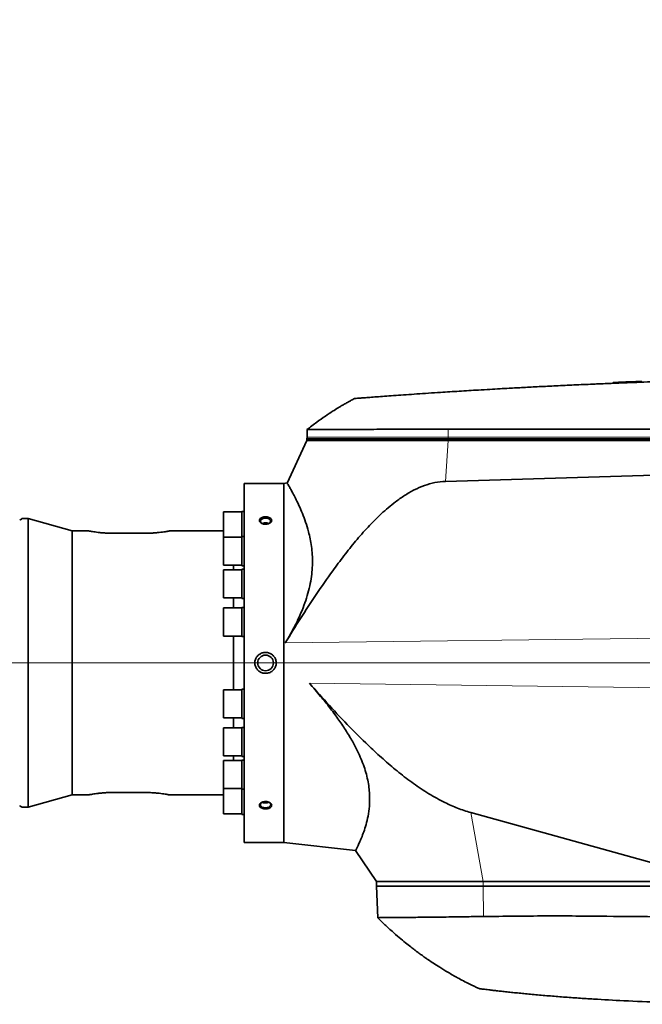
# Model space of a CAD drawing. Header units: millimetres. Extents: x 0 to 12115, y 0 to 8400.
# Tile 70 of 120: x 7838 to 8244, y 1209 to 1851. Entities that reach past the tile are written whole.
import ezdxf

# ---------------------------------------------------------------- set-up
doc = ezdxf.new("R2010")
doc.units = ezdxf.units.MM
doc.header["$LTSCALE"] = 20
doc.linetypes.add('CENTERX2', pattern=[20.32, 12.7, -2.54, 2.54, -2.54])
doc.layers.add('SVART_TEXT', color=7, linetype='Continuous')
doc.styles.add('SLDTEXTSTYLE0', font='TXT', dxfattribs={"width": 0.605})
doc.dimstyles.new('SLDDIMSTYLE0', dxfattribs={"dimtxt": 70, "dimasz": 70, "dimexe": 0, "dimexo": 0.0625, "dimgap": 17.5, "dimtad": 1, "dimdec": 1, "dimrnd": 1e-09, "dimzin": 12, "dimdsep": 46, "dimtxsty": 'SLDTEXTSTYLE0', "dimsah": 1, "dimcen": 0.09, "dimadec": 0, "dimazin": 3, "dimtfac": 1, "dimtofl": 0, "dimtmove": 0, "dimatfit": 3, "dimfxl": 1, "dimfrac": 2, "dimtolj": 1, "dimtzin": 12, "dimarcsym": 0})
doc.dimstyles.new('SLDDIMSTYLE17', dxfattribs={"dimtxt": 70, "dimasz": 70, "dimexe": 0, "dimexo": 0.0625, "dimgap": 17.5, "dimtad": 0, "dimtih": 1, "dimtoh": 1, "dimdec": 1, "dimrnd": 1e-09, "dimzin": 12, "dimdsep": 46, "dimtxsty": 'SLDTEXTSTYLE0', "dimsah": 1, "dimcen": 0, "dimadec": 0, "dimazin": 3, "dimtfac": 1, "dimtofl": 0, "dimtmove": 0, "dimatfit": 3, "dimfxl": 1, "dimfrac": 2, "dimtolj": 1, "dimtzin": 12, "dimarcsym": 0})

# ---------------------------------------------------------------- blocks, each defined once
blk = doc.blocks.new('_D_77')
at = {"layer": 'SVART_TEXT'}
for p, q in [((7370.63, 1900.23), (7599.82, 2186.41)), ((7599.82, 2186.41), (8618.66, 2186.41)), ((6995.56, 1431.91), (7370.63, 1900.23))]:
    blk.add_line(p, q, dxfattribs=at)
blk.add_solid([(7370.63, 1900.23), (7422.19, 1948.62), (7406.58, 1961.12)], dxfattribs=at)
at = {"layer": 'SVART_TEXT', "char_height": 70, "attachment_point": 1, "style": 'SLDTEXTSTYLE0'}
for s, insert in [('R600', (8009.32, 2491.5)), ('Smallest circumscribed', (7629.82, 2384.07)), ('radius axis 1 front side', (7643.09, 2276.64))]:
    blk.add_mtext(s, dxfattribs=dict(at, insert=insert))
blk = doc.blocks.new('_D_78')
at = {"color": 7, "linetype": 'Continuous', "lineweight": 0}
for p, q in [((9298.06, 1431.91), (9298.06, 2254.61)), ((6999.56, 1431.91), (9328.06, 1431.91)), ((9298.06, 1431.91), (9298.06, 1209.41)), ((8474.06, 1209.41), (9328.06, 1209.41))]:
    blk.add_line(p, q, dxfattribs=at)
at = {"color": 7, "linetype": 'Continuous', "lineweight": 18}
for points in [[(9298.06, 1431.91), (9288.06, 1361.91), (9308.06, 1361.91)], [(9298.06, 1209.41), (9308.06, 1279.41), (9288.06, 1279.41)]]:
    blk.add_solid(points, dxfattribs=at)
at = {"color": 7, "linetype": 'Continuous', "lineweight": 18, "char_height": 70, "attachment_point": 1, "rotation": 90, "style": 'SLDTEXTSTYLE0'}
for s, insert in [('(2x M8)', (9207.83, 1927.75)), ('222,5', (9207.83, 1634.63))]:
    blk.add_mtext(s, dxfattribs=dict(at, insert=insert))
blk = doc.blocks.new('_D_79')
at = {"color": 7, "linetype": 'Continuous', "lineweight": 0}
for p, q in [((9116.87, 1618.91), (9116.87, 2177.42)), ((8490.06, 1618.91), (9146.87, 1618.91)), ((9116.87, 1431.91), (9116.87, 1618.91)), ((6999.56, 1431.91), (9146.87, 1431.91))]:
    blk.add_line(p, q, dxfattribs=at)
at = {"color": 7, "linetype": 'Continuous', "lineweight": 18}
for points in [[(9116.87, 1618.91), (9106.87, 1548.91), (9126.87, 1548.91)], [(9116.87, 1431.91), (9126.87, 1501.91), (9106.87, 1501.91)]]:
    blk.add_solid(points, dxfattribs=at)
at = {"color": 7, "linetype": 'Continuous', "lineweight": 18, "char_height": 70, "attachment_point": 1, "rotation": 90, "style": 'SLDTEXTSTYLE0'}
for s, insert in [('(2x M8)', (9026.63, 1850.56)), ('187', (9026.63, 1637.65))]:
    blk.add_mtext(s, dxfattribs=dict(at, insert=insert))

msp = doc.modelspace()

# ---------------------------------------------------------------- linework, layer by layer
at = {"color": 7, "linetype": 'Continuous', "lineweight": 35}
for p, q in [((8224.555296, 1614.628444), (8224.555296, 1614.126767)), ((8227.235953, 1614.734385), (8227.235953, 1614.234385)), ((8228.1636, 1614.771392), (8228.773294, 1614.795564)), ((8228.1636, 1614.771392), (8228.1636, 1614.271392)), ((8228.773294, 1614.79936), (8228.773294, 1614.3)), ((8233.788705, 1614.991603), (8234.366576, 1615.014028)), ((8243.308294, 1615.349041), (8239.375294, 1615.203832)), ((8243.308294, 1615.349041), (8243.308294, 1614.849041)), ((8025.096466, 1578.90888), (8025.061545, 1577.90888)), ((8025.277155, 1584.083127), (8025.096466, 1578.90888)), ((8025.061545, 1576.90888), (8012.086027, 1549.082791)), ((8025.061545, 1577.90888), (8025.061545, 1576.90888)), ((8117.019691, 1577.90888), (8025.061545, 1577.90888)), ((8025.061545, 1576.90888), (8117.019691, 1576.90888)), ((8436.875278, 1577.90888), (8117.019691, 1577.90888)), ((8117.019691, 1576.90888), (8443.061545, 1576.90888)), ((8370.952395, 1557.701511), (8115.471818, 1550.184189)), ((8010.061545, 1548.90888), (7984.061545, 1548.90888)), ((7984.061545, 1314.90888), (7984.061545, 1548.90888)), ((8012.161874, 1549.148182), (8010.061545, 1548.90888)), ((8010.061545, 1548.90888), (8010.061545, 1314.90888)), ((7982.561545, 1530.244497), (7970.561545, 1530.244497)), ((7970.561545, 1530.244497), (7970.561545, 1513.875878)), ((7984.061545, 1530.609497), (7982.561545, 1530.609497)), ((7982.561545, 1514.240878), (7982.561545, 1530.609497)), ((7837.786058, 1524.916908), (7837.774428, 1524.90888)), ((7843.214477, 1525.90888), (7839.212543, 1525.90888)), ((7872.061545, 1517.90888), (7843.214477, 1525.90888)), ((7843.214477, 1337.90888), (7843.214477, 1525.90888)), ((7882.748386, 1517.90888), (7872.061545, 1517.90888)), ((7872.061545, 1345.90888), (7872.061545, 1517.90888)), ((7919.061545, 1516.352878), (7899.061545, 1516.352878)), ((7970.561545, 1517.90888), (7935.374705, 1517.90888)), ((7982.561545, 1513.875878), (7970.561545, 1513.875878)), ((7970.561545, 1513.875878), (7970.561545, 1495.605878)), ((7984.061545, 1514.240878), (7982.561545, 1514.240878)), ((7982.561545, 1495.240878), (7982.561545, 1514.240878)), ((7970.561545, 1495.605878), (7982.561545, 1495.605878)), ((7977.070747, 1492.54388), (7977.070747, 1495.605878)), ((7982.561545, 1495.240878), (7984.061545, 1495.240878)), ((7982.561545, 1492.54388), (7970.561545, 1492.54388)), ((7970.561545, 1492.54388), (7970.561545, 1474.27388)), ((7984.061545, 1492.90888), (7982.561545, 1492.90888)), ((7982.561545, 1473.90888), (7982.561545, 1492.90888)), ((7970.561545, 1474.27388), (7982.561545, 1474.27388)), ((7977.070747, 1467.702242), (7977.070747, 1474.27388)), ((7982.561545, 1473.90888), (7984.061545, 1473.90888)), ((7982.561545, 1467.702242), (7970.561545, 1467.702242)), ((7970.561545, 1467.702242), (7970.561545, 1449.432242)), ((7984.061545, 1468.067242), (7982.561545, 1468.067242)), ((7982.561545, 1449.067242), (7982.561545, 1468.067242)), ((7970.561545, 1449.432242), (7982.561545, 1449.432242)), ((7977.070747, 1414.385518), (7977.070747, 1449.432242)), ((7982.561545, 1449.067242), (7984.061545, 1449.067242)), ((7982.561545, 1414.385518), (7970.561545, 1414.385518)), ((7970.561545, 1414.385518), (7970.561545, 1396.115518)), ((7984.061545, 1414.750518), (7982.561545, 1414.750518)), ((7982.561545, 1395.750518), (7982.561545, 1414.750518)), ((7970.561545, 1396.115518), (7982.561545, 1396.115518)), ((7977.070747, 1389.54388), (7977.070747, 1396.115518)), ((7982.561545, 1395.750518), (7984.061545, 1395.750518)), ((7982.561545, 1389.54388), (7970.561545, 1389.54388)), ((7970.561545, 1389.54388), (7970.561545, 1371.27388)), ((7984.061545, 1389.90888), (7982.561545, 1389.90888)), ((7982.561545, 1370.90888), (7982.561545, 1389.90888)), ((7970.561545, 1371.27388), (7982.561545, 1371.27388)), ((7982.561545, 1368.211882), (7970.561545, 1368.211882)), ((7970.561545, 1368.211882), (7970.561545, 1349.941882)), ((7977.070747, 1368.211882), (7977.070747, 1371.27388)), ((7982.561545, 1370.90888), (7984.061545, 1370.90888)), ((7984.061545, 1368.576882), (7982.561545, 1368.576882)), ((7982.561545, 1349.576882), (7982.561545, 1368.576882)), ((7970.561545, 1349.941882), (7982.561545, 1349.941882)), ((7970.561545, 1349.941882), (7970.561545, 1333.573263)), ((7982.561545, 1349.576882), (7984.061545, 1349.576882)), ((7982.561545, 1333.208263), (7982.561545, 1349.576882)), ((7843.214477, 1337.90888), (7872.061545, 1345.90888)), ((7872.061545, 1345.90888), (7882.748386, 1345.90888)), ((7919.061545, 1347.464882), (7899.061545, 1347.464882)), ((7935.374705, 1345.90888), (7970.561545, 1345.90888)), ((7837.786058, 1338.900852), (7837.774428, 1338.90888)), ((7839.212543, 1337.90888), (7843.214477, 1337.90888)), ((7970.561545, 1333.573263), (7982.561545, 1333.573263)), ((7982.561545, 1333.208263), (7984.061545, 1333.208263)), ((8131.904162, 1334.342868), (8294.518503, 1289.40888)), ((7984.061545, 1314.90888), (8010.061545, 1314.90888)), ((8010.061545, 1314.90888), (8056.774521, 1309.586609)), ((8056.730625, 1309.617551), (8070.361545, 1289.40888)), ((8070.361545, 1289.40888), (8070.361545, 1286.40888)), ((8139.996506, 1289.40888), (8070.361545, 1289.40888)), ((8139.996506, 1286.40888), (8070.361545, 1286.40888)), ((8070.466308, 1286.40888), (8071.183844, 1265.861337)), ((8294.518503, 1289.40888), (8139.996506, 1289.40888)), ((8362.608479, 1286.40888), (8139.996506, 1286.40888))]:
    msp.add_line(p, q, dxfattribs=at)
at = {"color": 8, "linetype": 'Continuous', "lineweight": 18}
for p, q in [((8239.375294, 1615.203832), (8239.375294, 1614.703832)), ((8117.024028, 1578.90888), (8025.096466, 1578.90888)), ((8117.024028, 1578.90888), (8117.019691, 1577.90888)), ((8117.046805, 1584.16003), (8117.024028, 1578.90888)), ((8436.879615, 1578.90888), (8117.024028, 1578.90888)), ((8115.471818, 1550.184189), (8117.019691, 1576.90888)), ((8117.019691, 1577.90888), (8117.019691, 1576.90888)), ((8266.402236, 1448.206344), (8010.942166, 1444.961929)), ((8266.402236, 1415.611416), (8026.694804, 1418.655768)), ((8131.904162, 1334.342868), (8139.996506, 1289.40888)), ((8139.996506, 1286.40888), (8139.996506, 1289.40888)), ((8140.208518, 1266.670156), (8140.024477, 1286.40888))]:
    msp.add_line(p, q, dxfattribs=at)
at = {"color": 7, "linetype": 'CENTERX2', "lineweight": 18}
for q in [(7082.484821, 1431.90888), (9133.467979, 1431.90888)]:
    msp.add_line((7955.231322, 1431.90888), q, dxfattribs=at)
at = {"color": 7, "linetype": 'Continuous', "lineweight": 35, "flags": 128}
for points in [[(8436.902057, 1584.082899), (8276.186259, 1584.118705), (8117.046805, 1584.16003)], [(8000.57451, 1522.841191), (8000.907911, 1523.103308), (8001.357506, 1523.727272), (8001.449932, 1524.406297), (8001.175175, 1525.0668), (8000.563007, 1525.637205), (7999.679766, 1526.0557), (7998.621167, 1526.276935), (7997.501924, 1526.276935), (7996.443324, 1526.0557), (7995.560084, 1525.637205), (7994.947916, 1525.0668), (7994.673158, 1524.406297), (7994.765584, 1523.727272), (7995.215179, 1523.103308), (7995.881275, 1522.64717)], [(7995.881275, 1341.17059), (7995.560084, 1340.984215), (7994.947916, 1340.41381), (7994.673158, 1339.753307), (7994.765584, 1339.074282), (7995.215179, 1338.450318), (7995.973222, 1337.949031), (7996.957567, 1337.624743), (7998.061545, 1337.512596)], [(7998.061545, 1337.512596), (7999.165523, 1337.624743), (8000.149868, 1337.949031), (8000.907911, 1338.450318), (8001.357506, 1339.074282), (8001.449932, 1339.753307), (8001.175175, 1340.41381), (8000.563007, 1340.984215), (8000.465499, 1341.046074)]]:
    msp.add_lwpolyline(points, dxfattribs=at)
at = {"color": 7, "linetype": 'Continuous', "lineweight": 35}
msp.add_circle((7998.061545, 1431.90888), 5.1, dxfattribs=at)
msp.add_arc((8411.061545, -2981.59112), 4600, 92.138952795, 92.290268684, dxfattribs=at)
for points, knots in [([(8411.061545, 1617.90888), (8404.381831, 1617.900515), (8391.372744, 1617.884223), (8372.384975, 1617.75773), (8354.448819, 1617.571708), (8337.564421, 1617.331336), (8321.816758, 1617.051449), (8307.193411, 1616.743184), (8293.681899, 1616.417167), (8281.184819, 1616.080258), (8269.25233, 1615.727432), (8257.982795, 1615.365626), (8247.474534, 1615.002717), (8238.275366, 1614.665275), (8230.38504, 1614.361156), (8223.803321, 1614.097098), (8219.057852, 1613.90058), (8215.849119, 1613.765024), (8213.932954, 1613.683165), (8212.639534, 1613.627434), (8211.934437, 1613.596907), (8211.665489, 1613.585242), (8211.555147, 1613.580452), (8211.508144, 1613.578411), (8211.487762, 1613.577526), (8211.478852, 1613.577139), (8211.474943, 1613.576969), (8211.473065, 1613.576888), (8207.361993, 1613.398345), (8199.364856, 1613.04028), (8187.705971, 1612.487766), (8176.718055, 1611.939906), (8166.490833, 1611.406197), (8157.981785, 1610.943859), (8150.697859, 1610.535991), (8144.056057, 1610.155028), (8137.259883, 1609.754751), (8130.584071, 1609.351531), (8124.319193, 1608.964512), (8118.130695, 1608.573769), (8111.401082, 1608.139819), (8104.19935, 1607.664363), (8096.690703, 1607.155978), (8089.602129, 1606.664649), (8083.014995, 1606.198189), (8077.001269, 1605.764004), (8071.63625, 1605.369927), (8066.981805, 1605.022923), (8063.084957, 1604.728732), (8060.006652, 1604.493975), (8057.744906, 1604.320152), (8056.457864, 1604.220742), (8055.923966, 1604.17941), (8056.071398, 1604.190816), (8056.076276, 1604.191193)], [0, 0, 0, 0, 0.0501984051, 0.0977639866, 0.1426967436, 0.1849966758, 0.2246637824, 0.2610598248, 0.2949162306, 0.3262329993, 0.3550101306, 0.3846286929, 0.4109677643, 0.4340273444, 0.4538074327, 0.4703080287, 0.4835291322, 0.4895004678, 0.4944433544, 0.4979423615, 0.4992296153, 0.4997471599, 0.4999654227, 0.5000596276, 0.5001007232, 0.5001187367, 0.5001266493, 0.5001301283, 0.5001328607, 0.5310507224, 0.5602892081, 0.5878483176, 0.6137280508, 0.6372519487, 0.6518884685, 0.668553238, 0.6872462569, 0.7030556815, 0.718797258, 0.7344815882, 0.7501623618, 0.7708556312, 0.7916787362, 0.8124468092, 0.8331311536, 0.8539409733, 0.8747297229, 0.8954134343, 0.9161867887, 0.9370097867, 0.9576884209, 0.9784569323, 0.9992872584, 1, 1, 1, 1]), ([(8224.605877, 1614.628444), (8224.603476, 1614.628347), (8224.597238, 1614.628096), (8225.0906, 1614.648094), (8225.948606, 1614.682778), (8226.803384, 1614.717045), (8227.235953, 1614.734385)], [0, 0, 0, 0, 0.1821229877, 0.472947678, 0.7332795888, 1, 1, 1, 1]), ([(8228.867863, 1614.79936), (8228.904928, 1614.800833), (8228.988112, 1614.804141), (8230.527837, 1614.865028), (8233.039368, 1614.963095), (8236.146925, 1615.082614), (8238.355921, 1615.165557), (8239.375294, 1615.203832)], [0, 0, 0, 0, 0.1723422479, 0.3867828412, 0.6013215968, 0.816024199, 1, 1, 1, 1]), ([(8056.061545, 1604.190053), (8055.33955, 1603.80487), (8054.028645, 1603.105504), (8052.275584, 1602.137487), (8050.924558, 1601.377144), (8049.825858, 1600.748927), (8048.698256, 1600.095811), (8047.253737, 1599.245513), (8044.898476, 1597.828101), (8041.448845, 1595.674675), (8036.762895, 1592.580006), (8031.142501, 1588.633454), (8027.198472, 1585.569157), (8025.061545, 1583.90888)], [0, 0, 0, 0, 0.0661759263, 0.1201537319, 0.1619419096, 0.1915459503, 0.222503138, 0.2673214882, 0.3270973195, 0.4447995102, 0.5961524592, 0.7811900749, 1, 1, 1, 1]), ([(8117.046805, 1584.16003), (8113.70506, 1584.156739), (8106.989783, 1584.150125), (8097.05197, 1584.141527), (8087.265369, 1584.131694), (8078.375096, 1584.123781), (8070.453195, 1584.116442), (8063.431873, 1584.110694), (8056.80236, 1584.104361), (8050.717876, 1584.100123), (8045.239721, 1584.094678), (8040.365844, 1584.091916), (8036.074691, 1584.087437), (8032.472578, 1584.085774), (8029.590925, 1584.082754), (8027.405107, 1584.081932), (8025.969271, 1584.080343), (8025.281409, 1584.080002), (8025.346369, 1584.080017), (8025.366086, 1584.080021)], [0, 0, 0, 0, 0.0668996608, 0.1344356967, 0.204017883, 0.2743171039, 0.3316011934, 0.3892830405, 0.448219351, 0.5075891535, 0.5648725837, 0.6225537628, 0.6814893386, 0.7408583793, 0.7981416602, 0.8558226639, 0.9147580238, 0.9741268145, 1, 1, 1, 1]), ([(8115.471818, 1550.184189), (8113.11645, 1549.993022), (8108.403533, 1549.610511), (8101.518851, 1547.601749), (8094.926605, 1544.720264), (8088.663875, 1541.081522), (8081.41873, 1535.943964), (8073.379354, 1529.131711), (8064.757104, 1520.509372), (8056.70836, 1511.312451), (8049.120716, 1501.728654), (8040.542502, 1490.169155), (8031.046712, 1476.596639), (8020.781742, 1460.912368), (8014.221943, 1450.278609), (8010.942166, 1444.961929)], [0, 0, 0, 0, 0.0464321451, 0.0929072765, 0.1400293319, 0.1873475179, 0.2345982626, 0.3138982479, 0.3934004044, 0.4732023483, 0.5531212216, 0.6327717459, 0.7551578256, 0.877583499, 1, 1, 1, 1]), ([(8012.173998, 1549.04177), (8012.167024, 1549.053531), (8012.148064, 1549.085503), (8012.649059, 1548.241596), (8013.542037, 1546.708719), (8014.755003, 1544.570991), (8016.272102, 1541.79051), (8018.062494, 1538.326285), (8020.051228, 1534.181062), (8022.156718, 1529.317213), (8024.243956, 1523.752248), (8025.94788, 1518.156359), (8027.199445, 1512.784033), (8028.043718, 1507.815483), (8028.576596, 1502.501119), (8028.71251, 1496.916835), (8028.394549, 1491.121444), (8027.583944, 1485.126952), (8026.236273, 1478.915079), (8024.337554, 1472.535997), (8021.92516, 1466.096257), (8019.037595, 1459.621718), (8015.737068, 1453.172198), (8012.960869, 1448.292194), (8011.314188, 1445.575656), (8010.942166, 1444.961929)], [0, 0, 0, 0, 0.0337792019, 0.0918323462, 0.1425382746, 0.1935775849, 0.2456086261, 0.2979584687, 0.351931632, 0.4062280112, 0.4615452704, 0.517251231, 0.5548797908, 0.592685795, 0.6311424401, 0.6698792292, 0.7075286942, 0.7455254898, 0.7846602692, 0.8241916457, 0.8643716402, 0.9048800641, 0.9462529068, 0.9878573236, 1, 1, 1, 1]), ([(7839.212543, 1525.907896), (7839.180334, 1525.88541), (7839.116633, 1525.84094), (7838.633101, 1525.503434), (7838.069058, 1525.112868), (7837.786058, 1524.916908)], [0, 0, 0, 0, 0.33758026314, 0.66764078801, 1, 1, 1, 1]), ([(7995.002041, 1526.27431), (7994.76837, 1526.083608), (7994.272851, 1525.679207), (7993.975286, 1524.91092), (7994.099242, 1524.097953), (7994.661464, 1523.344769), (7995.594424, 1522.736369), (7996.808414, 1522.343222), (7998.17665, 1522.220422), (7999.543479, 1522.392034), (8000.742873, 1522.840149), (8001.627836, 1523.50432), (8002.097806, 1524.294762), (8002.111635, 1525.113605), (8001.681108, 1525.872491), (8000.856032, 1526.498395), (7999.718438, 1526.931208), (7998.381617, 1527.125543), (7997.00135, 1527.050919), (7995.819022, 1526.749834), (7995.246931, 1526.416848), (7995.002041, 1526.27431)], [0, 0, 0, 0, 0.0474216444, 0.1005618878, 0.1530632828, 0.2054084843, 0.2582023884, 0.3118197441, 0.366260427, 0.4211899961, 0.4760902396, 0.5304399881, 0.5839194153, 0.63659336, 0.6889189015, 0.741516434, 0.7948574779, 0.8490629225, 0.9038899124, 0.9588590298, 1, 1, 1, 1]), ([(8000.257402, 1522.69252), (8000.020951, 1522.80408), (7999.485086, 1523.056905), (7998.420177, 1523.215112), (7997.276924, 1523.168809), (7996.368826, 1522.976263), (7995.978378, 1522.74683), (7995.859181, 1522.676789)], [0, 0, 0, 0, 0.186785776, 0.4233084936, 0.6597375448, 0.8961240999, 1, 1, 1, 1]), ([(7899.061545, 1516.352878), (7898.160874, 1516.361207), (7896.333202, 1516.37811), (7893.681721, 1516.510312), (7891.160102, 1516.706574), (7888.875278, 1516.950085), (7886.849157, 1517.216136), (7885.178772, 1517.471097), (7883.878411, 1517.691569), (7883.058329, 1517.840392), (7882.678385, 1517.911941), (7882.733767, 1517.901532), (7882.748386, 1517.898785)], [0, 0, 0, 0, 0.1051256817, 0.2133246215, 0.3184459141, 0.4265598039, 0.532691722, 0.6418804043, 0.7482628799, 0.8578287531, 0.9624726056, 1, 1, 1, 1]), ([(7935.374705, 1517.898785), (7935.376586, 1517.899123), (7935.38123, 1517.899957), (7934.872706, 1517.804887), (7933.942959, 1517.63885), (7932.579643, 1517.412946), (7930.855187, 1517.157428), (7928.775098, 1516.894744), (7926.422818, 1516.657777), (7923.831219, 1516.473205), (7921.350457, 1516.368989), (7919.736584, 1516.357629), (7919.061545, 1516.352878)], [0, 0, 0, 0, 0.0702440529, 0.1734101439, 0.2795320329, 0.3834427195, 0.4902574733, 0.5961227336, 0.7050161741, 0.811509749, 0.9211596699, 1, 1, 1, 1]), ([(7993.190986, 1436.793542), (7992.73415, 1436.282068), (7991.763755, 1435.195612), (7991.034868, 1433.059647), (7991.029395, 1430.77203), (7991.788082, 1428.626468), (7993.211384, 1426.834609), (7995.177206, 1425.570786), (7997.500337, 1424.994954), (7999.925363, 1425.210643), (8002.151334, 1426.220273), (8003.889675, 1427.90249), (8004.929091, 1430.030229), (8005.177503, 1432.328764), (8004.651065, 1434.543658), (8003.426108, 1436.466703), (8001.615352, 1437.915192), (7999.378537, 1438.724915), (7996.962359, 1438.757075), (7994.788284, 1438.075687), (7993.674583, 1437.181723), (7993.190986, 1436.793542)], [0, 0, 0, 0, 0.0473269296, 0.1005302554, 0.1524429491, 0.2037697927, 0.2556073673, 0.3087460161, 0.3633422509, 0.4189524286, 0.4747911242, 0.5299795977, 0.5838025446, 0.6361019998, 0.6874960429, 0.7390627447, 0.7917414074, 0.8459013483, 0.9012659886, 0.9571271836, 1, 1, 1, 1]), ([(8026.694804, 1418.655768), (8030.997475, 1413.797469), (8039.603282, 1404.080346), (8052.979353, 1389.930663), (8065.086045, 1378.02654), (8075.782312, 1368.244691), (8084.940788, 1360.469883), (8094.483507, 1353.17833), (8104.457919, 1346.534977), (8114.073109, 1341.208424), (8123.221989, 1337.045755), (8129.00178, 1335.246422), (8131.904162, 1334.342868)], [0, 0, 0, 0, 0.1425752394, 0.285165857, 0.4276885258, 0.5154893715, 0.6035749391, 0.6915638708, 0.7792663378, 0.8667449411, 0.9330845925, 1, 1, 1, 1]), ([(8056.781997, 1309.652201), (8056.771734, 1309.632335), (8056.701412, 1309.496197), (8057.003887, 1310.079085), (8057.658439, 1311.371513), (8058.651073, 1313.414777), (8059.907518, 1316.183203), (8061.359592, 1319.721096), (8062.880847, 1324.021395), (8064.323525, 1329.133599), (8065.477867, 1335.088442), (8065.98426, 1340.929229), (8065.918512, 1346.245538), (8065.524855, 1350.771482), (8064.735586, 1355.549639), (8063.526291, 1360.478187), (8061.907973, 1365.48327), (8059.899533, 1370.538569), (8057.496965, 1375.672651), (8054.33273, 1381.596886), (8050.28646, 1388.252134), (8045.264804, 1395.606306), (8039.809934, 1402.899002), (8033.625917, 1410.627), (8029.147902, 1415.814182), (8026.694804, 1418.655768)], [0, 0, 0, 0, 0.00967154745, 0.06627457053, 0.11707032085, 0.168208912, 0.22037089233, 0.27286700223, 0.32603472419, 0.3795620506, 0.43436716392, 0.48976631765, 0.52152760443, 0.55347982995, 0.58609792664, 0.6189748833, 0.65074434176, 0.68274891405, 0.7154267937, 0.74830490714, 0.79561209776, 0.84330513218, 0.8919386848, 0.94080301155, 1, 1, 1, 1]), ([(7899.061545, 1347.464882), (7898.160874, 1347.456553), (7896.333202, 1347.43965), (7893.681721, 1347.307448), (7891.160102, 1347.111187), (7888.875278, 1346.867675), (7886.849157, 1346.601624), (7885.178772, 1346.346663), (7883.878411, 1346.126191), (7883.058329, 1345.977368), (7882.678385, 1345.90582), (7882.733767, 1345.916228), (7882.748386, 1345.918975)], [0, 0, 0, 0, 0.1051256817, 0.2133246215, 0.3184459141, 0.4265598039, 0.532691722, 0.6418804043, 0.7482628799, 0.8578287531, 0.9624726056, 1, 1, 1, 1]), ([(7935.374705, 1345.918975), (7935.376586, 1345.918637), (7935.38123, 1345.917803), (7934.872706, 1346.012873), (7933.942959, 1346.17891), (7932.579643, 1346.404814), (7930.855187, 1346.660332), (7928.775098, 1346.923016), (7926.422818, 1347.159983), (7923.831219, 1347.344555), (7921.350457, 1347.448771), (7919.736584, 1347.460131), (7919.061545, 1347.464882)], [0, 0, 0, 0, 0.07024405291, 0.17341014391, 0.27953203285, 0.38344271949, 0.49025747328, 0.59612273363, 0.70501617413, 0.81150974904, 0.92115966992, 1, 1, 1, 1]), ([(7994.902275, 1337.61411), (7995.177333, 1337.444663), (7995.764179, 1337.08314), (7996.982892, 1336.771149), (7998.355285, 1336.690669), (7999.711187, 1336.882646), (8000.877179, 1337.327076), (8001.71319, 1337.976119), (8002.125399, 1338.753967), (8002.080365, 1339.572205), (8001.595494, 1340.342648), (8000.724922, 1340.98347), (7999.554301, 1341.421079), (7998.203479, 1341.596639), (7996.823875, 1341.479302), (7995.581495, 1341.078729), (7994.629653, 1340.448419), (7994.077146, 1339.673201), (7993.982974, 1338.854861), (7994.288608, 1338.140739), (7994.719892, 1337.770625), (7994.902275, 1337.61411)], [0, 0, 0, 0, 0.04744479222, 0.10122543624, 0.15575407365, 0.21071178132, 0.26556914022, 0.31981888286, 0.37318244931, 0.42578019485, 0.47810704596, 0.53078099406, 0.58423588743, 0.63854259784, 0.69341882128, 0.74836705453, 0.80285216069, 0.85650106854, 0.90929976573, 0.96164427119, 1, 1, 1, 1]), ([(7995.892196, 1341.124499), (7996.019188, 1341.052753), (7996.422518, 1340.824885), (7997.206095, 1340.662603), (7997.823305, 1340.637356), (7998.061545, 1340.62761)], [0, 0, 0, 0, 0.2200698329, 0.698951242, 1, 1, 1, 1]), ([(7998.061545, 1340.62761), (7998.438627, 1340.652451), (7999.192786, 1340.702133), (7999.973135, 1340.916214), (8000.255861, 1341.111369), (8000.290331, 1341.135162)], [0, 0, 0, 0, 0.4675441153, 0.9350830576, 1, 1, 1, 1]), ([(7839.212543, 1337.909864), (7839.180334, 1337.93235), (7839.116633, 1337.97682), (7838.633101, 1338.314326), (7838.069058, 1338.704892), (7837.786058, 1338.900852)], [0, 0, 0, 0, 0.3375802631, 0.667640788, 1, 1, 1, 1]), ([(8071.269479, 1265.864328), (8071.256594, 1265.864336), (8071.221355, 1265.864358), (8071.899583, 1265.871782), (8073.229338, 1265.878846), (8075.266387, 1265.891158), (8077.942192, 1265.914375), (8081.220334, 1265.94373), (8085.075957, 1265.979029), (8089.552608, 1266.014186), (8094.567909, 1266.064251), (8100.048731, 1266.120299), (8105.971276, 1266.181169), (8112.390226, 1266.262513), (8120.151424, 1266.35655), (8127.679549, 1266.422086), (8134.734681, 1266.606326), (8138.38167, 1266.648853), (8140.208518, 1266.670156)], [0, 0, 0, 0, 0.0367239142, 0.1004333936, 0.1645853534, 0.2301325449, 0.2961616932, 0.359870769, 0.4240221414, 0.4895684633, 0.5555966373, 0.6193136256, 0.6834729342, 0.749026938, 0.8150630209, 0.9068407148, 0.9533346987, 1, 1, 1, 1]), ([(8071.248616, 1265.843251), (8072.558792, 1264.529845), (8075.571724, 1261.509485), (8080.254612, 1257.208627), (8084.97659, 1253.080748), (8089.066331, 1249.691583), (8092.47322, 1246.985288), (8095.005622, 1245.042525), (8096.788421, 1243.706665), (8098.045937, 1242.778388), (8099.179124, 1241.952703), (8100.275594, 1241.163753), (8101.387271, 1240.373562), (8102.7491, 1239.417721), (8104.787464, 1238.01129), (8107.816569, 1235.978933), (8111.979047, 1233.29926), (8117.237182, 1230.088808), (8123.647462, 1226.440553), (8130.422753, 1222.843715), (8135.146247, 1220.643825), (8137.272355, 1219.653625)], [0, 0, 0, 0, 0.0686994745, 0.157984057, 0.235401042, 0.3009634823, 0.3546742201, 0.3965299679, 0.4191654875, 0.4371780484, 0.4544159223, 0.4710915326, 0.4872047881, 0.504927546, 0.5327094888, 0.5789196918, 0.6400144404, 0.7160358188, 0.807048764, 0.913150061, 1, 1, 1, 1]), ([(8140.208518, 1266.670156), (8146.896497, 1266.704944), (8160.272677, 1266.774523), (8187.020351, 1267.177492), (8230.816885, 1266.542554), (8279.782801, 1266.418052), (8327.238607, 1265.821932), (8350.964886, 1265.87561), (8362.82765, 1265.902447)], [0, 0, 0, 0, 0.0901330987, 0.1802691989, 0.360525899, 0.6802601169, 0.8401351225, 1, 1, 1, 1]), ([(8286.25724, 1209.833291), (8284.106696, 1209.879458), (8265.873255, 1210.270879), (8241.094088, 1211.166108), (8215.215248, 1212.600759), (8202.134541, 1213.451589), (8193.974948, 1214.037141), (8187.457621, 1214.540014), (8182.638949, 1214.929533), (8177.809879, 1215.338313), (8173.145586, 1215.751617), (8168.674518, 1216.16528), (8164.399463, 1216.577374), (8160.287419, 1216.989856), (8156.389995, 1217.396056), (8152.750397, 1217.789322), (8149.390671, 1218.164778), (8146.342407, 1218.516221), (8143.730458, 1218.826), (8141.568427, 1219.088486), (8139.834919, 1219.302992), (8138.492923, 1219.471667), (8137.640546, 1219.580009), (8137.229551, 1219.632582), (8137.252437, 1219.629655), (8137.260474, 1219.628627)], [0, 0, 0, 0, 0.0356651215, 0.3023876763, 0.411046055, 0.4653822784, 0.5197251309, 0.5466547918, 0.5738683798, 0.6016416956, 0.6296021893, 0.6565235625, 0.683610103, 0.711234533, 0.7390558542, 0.7669827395, 0.7951205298, 0.8239317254, 0.8529795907, 0.8795821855, 0.9063851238, 0.9338479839, 0.9615511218, 0.9864982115, 1, 1, 1, 1])]:
    msp.add_open_spline(points, degree=3, knots=knots, dxfattribs=at)

# ---------------------------------------------------------------- dimensions: what is measured, and where the dimension line sits
at = {"color": 7, "linetype": 'Continuous', "lineweight": 18}
for base, p2, picture, middle in [((9298.061545, 1209.40888), (8470.061545, 1209.40888), '_D_78', (9298.061545, 1944.619756)), ((9116.868105, 1618.90888), (8486.061545, 1618.90888), '_D_79', (9116.868105, 1907.533935))]:
    dim = msp.add_linear_dim(base=base, p1=(6995.561545, 1431.90888), p2=p2, angle=90, text='<>  (2x M8)', dimstyle='SLDDIMSTYLE0', dxfattribs=at)
    dim.commit()
    dim.dimension.update_dxf_attribs({"geometry": picture, "text_midpoint": middle, "dimtype": 160})
at = {"layer": 'SVART_TEXT'}
dim = msp.add_radius_dim(center=(6995.561545, 1431.90888), mpoint=(7370.626349, 1900.231838), text='<>\\PSmallest circumscribed\\Pradius axis 1 front side', dimstyle='SLDDIMSTYLE17', dxfattribs=at)
dim.commit()
dim.dimension.update_dxf_attribs({"geometry": '_D_77', "text_midpoint": (8124.240002, 2347.554712), "dimtype": 164})

doc.saveas('drawing.dxf')
